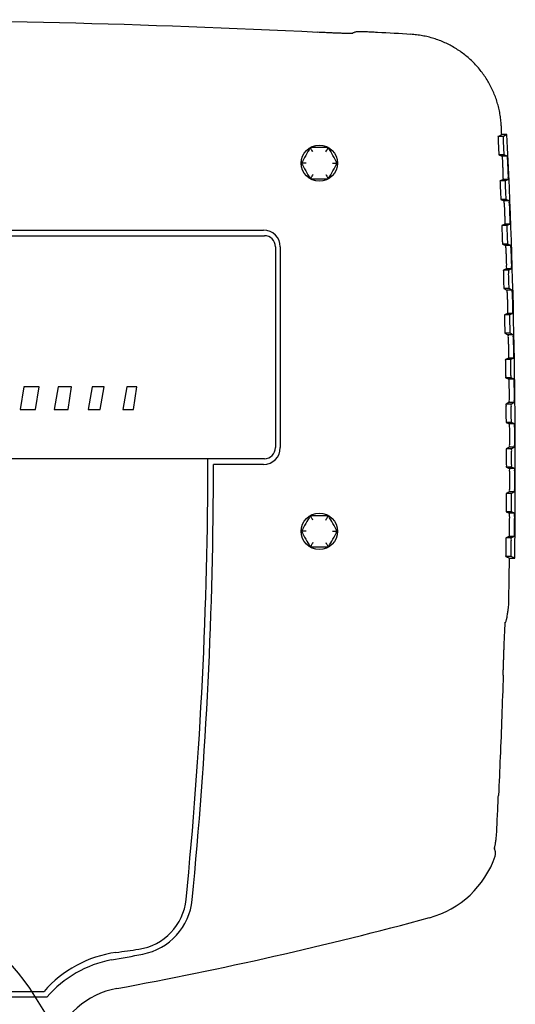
# Model space of a CAD drawing. Extents: x -816 to -467, y -585 to 181.
# Tile 4 of 4: x -611 to -522, y 4 to 180. Entities that reach past the tile are written whole.
import ezdxf

# ---------------------------------------------------------------- set-up
doc = ezdxf.new("R2010")
doc.units = 0
doc.layers.get('0').update_dxf_attribs({"linetype": 'CONTINUOUS'})

# ---------------------------------------------------------------- blocks, each defined once
blk = doc.blocks.new('U22_FLB201-310_RIGHT')
at = {"color": 7, "linetype": 'CONTINUOUS'}
for p, q in [((125.08, 159.31), (125.74, 159.65)), ((126.04, 159.31), (125.08, 159.31)), ((126.67, 159.64), (126.04, 159.31)), ((126.67, 159.64), (126.67, 159.64)), ((91.48, 157.13), (91.39, 157.28)), ((94.58, 157.3), (91.42, 157.3)), ((94.52, 157.13), (94.6, 157.29)), ((126.2, 156.01), (125.24, 156.01)), ((125.24, 156.01), (125.78, 155.75)), ((126.74, 155.75), (125.78, 155.75)), ((126.74, 155.75), (126.2, 156.01)), ((89.96, 154.5), (89.77, 154.5)), ((96.04, 154.5), (96.23, 154.5)), ((91.48, 151.87), (91.4, 151.71)), ((94.52, 151.87), (94.61, 151.72)), ((91.42, 151.7), (94.58, 151.7)), ((125.97, 151.57), (125.45, 151.31)), ((126.41, 151.31), (125.45, 151.31)), ((126.93, 151.57), (125.97, 151.57)), ((126.93, 151.57), (126.41, 151.31)), ((126.55, 148.01), (125.59, 148.01)), ((125.59, 148.01), (126.13, 147.75)), ((127.09, 147.75), (126.13, 147.75)), ((127.09, 147.75), (126.55, 148.01)), ((126.29, 143.57), (125.77, 143.31)), ((126.73, 143.31), (125.77, 143.31)), ((127.25, 143.57), (126.29, 143.57)), ((127.25, 143.57), (126.73, 143.31)), ((-83, 142.5), (83, 142.5)), ((-82.87, 141.5), (83.13, 141.5)), ((85.13, 139.5), (85.13, 103.5)), ((86, 139.5), (86, 103.5)), ((126.84, 140.01), (125.89, 140.01)), ((125.89, 140.01), (126.42, 139.75)), ((127.38, 139.75), (126.42, 139.75)), ((127.38, 139.75), (126.84, 140.01)), ((126.56, 135.57), (126.04, 135.31)), ((126.99, 135.31), (126.04, 135.31)), ((127.52, 135.57), (126.56, 135.57)), ((127.52, 135.57), (126.99, 135.31)), ((127.09, 132.01), (126.13, 132.01)), ((126.13, 132.01), (126.67, 131.75)), ((127.62, 131.75), (126.67, 131.75)), ((127.62, 131.75), (127.09, 132.01)), ((126.77, 127.57), (126.25, 127.31)), ((127.21, 127.31), (126.25, 127.31)), ((127.73, 127.57), (126.77, 127.57)), ((127.73, 127.57), (127.21, 127.31)), ((127.28, 124.01), (126.32, 124.01)), ((126.32, 124.01), (126.85, 123.75)), ((127.81, 123.75), (126.85, 123.75)), ((127.81, 123.75), (127.28, 124.01)), ((126.93, 119.57), (126.41, 119.31)), ((127.36, 119.31), (126.41, 119.31)), ((127.89, 119.57), (126.93, 119.57)), ((127.89, 119.57), (127.36, 119.31)), ((127.41, 116.01), (126.46, 116.01)), ((126.46, 116.01), (126.99, 115.75)), ((127.95, 115.75), (126.99, 115.75)), ((127.95, 115.75), (127.41, 116.01)), ((39.98, 114.39), (39.29, 110.33)), ((42.74, 114.39), (39.98, 114.39)), ((42.04, 110.33), (42.74, 114.39)), ((46.1, 114.39), (45.4, 110.33)), ((48.49, 114.39), (46.1, 114.39)), ((47.91, 110.33), (48.49, 114.39)), ((52.21, 114.39), (51.51, 110.33)), ((54.37, 114.39), (52.21, 114.39)), ((53.67, 110.33), (54.37, 114.39)), ((58.44, 114.39), (57.75, 110.33)), ((60.24, 114.39), (58.44, 114.39)), ((59.67, 110.33), (60.24, 114.39)), ((127.04, 111.57), (126.51, 111.31)), ((127.47, 111.31), (126.51, 111.31)), ((128, 111.57), (127.04, 111.57)), ((128, 111.57), (127.47, 111.31)), ((39.29, 110.33), (42.04, 110.33)), ((45.4, 110.33), (47.91, 110.33)), ((51.51, 110.33), (53.67, 110.33)), ((57.75, 110.33), (59.67, 110.33)), ((127.5, 108.01), (126.54, 108.01)), ((126.54, 108.01), (127.07, 107.75)), ((128.03, 107.75), (127.07, 107.75)), ((128.03, 107.75), (127.5, 108.01)), ((127.09, 103.57), (126.56, 103.31)), ((127.52, 103.31), (126.56, 103.31)), ((128.05, 103.57), (127.09, 103.57)), ((128.05, 103.57), (127.52, 103.31)), ((83.13, 101.5), (-82.87, 101.5)), ((83, 100.5), (74, 100.5)), ((127.53, 100.01), (126.57, 100.01)), ((126.57, 100.01), (127.1, 99.75)), ((128.06, 99.75), (127.1, 99.75)), ((128.06, 99.75), (127.53, 100.01)), ((127.09, 95.57), (126.56, 95.31)), ((128.05, 95.57), (127.09, 95.57)), ((128.05, 95.57), (127.52, 95.31)), ((127.52, 95.31), (126.56, 95.31)), ((127.51, 92.01), (126.55, 92.01)), ((126.55, 92.01), (127.07, 91.75)), ((128.03, 91.75), (127.51, 92.01)), ((91.48, 91.13), (91.39, 91.28)), ((94.58, 91.3), (91.42, 91.3)), ((94.52, 91.13), (94.6, 91.29)), ((128.03, 91.75), (127.07, 91.75)), ((89.96, 88.5), (89.77, 88.5)), ((96.04, 88.5), (96.23, 88.5)), ((127.04, 87.57), (126.51, 87.31)), ((127.47, 87.31), (126.51, 87.31)), ((128, 87.57), (127.04, 87.57)), ((128, 87.57), (127.47, 87.31)), ((91.48, 85.87), (91.4, 85.71)), ((91.42, 85.7), (94.58, 85.7)), ((94.52, 85.87), (94.61, 85.72)), ((127.43, 84.01), (126.47, 84.01)), ((126.47, 84.01), (127.14, 83.68)), ((127.14, 83.68), (127.14, 83.68)), ((128.08, 83.69), (127.43, 84.01)), ((128.08, 83.69), (128.08, 83.69)), ((126.97, 75.05), (126.99, 75.27)), ((-43.6, 6), (43.6, 6)), ((44.12, 5), (-44.12, 5))]:
    blk.add_line(p, q, dxfattribs=at)
for centre in [(93, 154.5), (93, 88.5)]:
    blk.add_circle(centre, 3.25, dxfattribs=at)
for centre, radius, start, end in [((0, -1720.5), 1900.72, 87.20317, 92.79683), ((0, -1720.5), 1901.25, 86.70053, 86.88067), ((-1074, 99.49), 1202.18, 359.24696, 2.86786), ((83, 139.5), 3, 0, 90), ((83.13, 139.5), 2, 0, 90), ((83, 103.5), 3, 270, 0), ((83.13, 103.5), 2, 270, 0), ((-726, 101.5), 799, 354.32526, 0), ((-726, 100.5), 800, 354.3999, 0), ((108.29, 35.84), 17.2, 285.1029, 341.1494), ((59.13, 23.48), 10, 278.3724, 354.3253), ((59.23, 23.51), 11, 280.8688, 354.3999), ((-69.93, 696.22), 701.2, 280.39841, 285.10287), ((59.43, -7.79), 21, 98.0322, 138.9394), ((-69.93, 696.22), 696, 280.39841, 280.86882), ((-40.75, 702.17), 696, 278.03223, 278.37235), ((59.3, -8.02), 20, 100.3984, 139.3721), ((59.3, -8.02), 14.8, 100.3984, 162.279)]:
    blk.add_arc(centre, radius, start, end, dxfattribs=at)
for points, knots in [([(98.34, 177.73), (98.26, 177.74), (98.11, 177.74), (97.86, 177.75), (97.58, 177.76), (97.26, 177.77), (96.92, 177.78), (96.55, 177.79), (96.15, 177.81), (95.72, 177.82), (95.27, 177.84), (94.79, 177.86), (94.29, 177.89), (93.77, 177.91), (93.25, 177.94), (92.91, 177.95), (92.74, 177.96)], [0, 0, 0, 0, 0.22088, 0.472072, 0.753641, 1.065546, 1.407565, 1.779244, 2.179863, 2.6084, 3.063487, 3.543339, 4.045819, 4.568385, 5.108069, 5.598487, 5.598487, 5.598487, 5.598487]), ([(98.92, 177.73), (98.89, 177.73), (98.81, 177.73), (98.68, 177.73), (98.58, 177.73), (98.53, 177.73)], [0, 0, 0, 0, 0.0988036, 0.2289572, 0.3894618, 0.3894618, 0.3894618, 0.3894618]), ([(98.97, 177.8), (98.95, 177.79), (98.9, 177.77), (98.85, 177.74), (98.81, 177.73)], [0, 0, 0, 0, 0.0669842, 0.1725339, 0.1725339, 0.1725339, 0.1725339]), ([(99, 177.73), (99, 177.73), (99.03, 177.73), (98.95, 177.73), (98.92, 177.73)], [0, 0, 0, 0, 0.00209461, 0.0877136, 0.0877136, 0.0877136, 0.0877136]), ([(99.97, 178.07), (99.93, 178.07), (99.84, 178.07), (99.67, 178.05), (99.55, 178.03), (99.48, 178.01)], [0, 0, 0, 0, 0.1250348, 0.2822251, 0.5026587, 0.5026587, 0.5026587, 0.5026587]), ([(100.77, 178.05), (100.69, 178.06), (100.52, 178.06), (100.3, 178.07), (100.13, 178.07), (100.02, 178.07), (99.97, 178.07)], [0, 0, 0, 0, 0.2661796, 0.4850416, 0.6599488, 0.7998155, 0.7998155, 0.7998155, 0.7998155]), ([(103.46, 177.93), (103.42, 177.93), (103.21, 177.94), (102.83, 177.96), (102.34, 177.99), (101.88, 178.01), (101.47, 178.03), (101.11, 178.04), (100.88, 178.05), (100.77, 178.05)], [0, 0, 0, 0, 0.109537, 0.636986, 1.133785, 1.59189, 2.005536, 2.370994, 2.686628, 2.686628, 2.686628, 2.686628]), ([(125.66, 161.26), (125.64, 161.61), (125.58, 162.31), (125.43, 163.35), (125.22, 164.38), (124.94, 165.4), (124.61, 166.39), (124.21, 167.36), (123.76, 168.31), (123.25, 169.23), (122.68, 170.12), (122.06, 170.96), (121.39, 171.77), (120.67, 172.54), (119.91, 173.27), (119.1, 173.94), (118.26, 174.56), (117.38, 175.14), (116.46, 175.65), (115.52, 176.11), (114.55, 176.52), (113.55, 176.86), (112.54, 177.14), (111.51, 177.36), (110.47, 177.51), (109.78, 177.58), (109.43, 177.6)], [0, 0, 0, 0, 1.050284, 2.100538, 3.150741, 4.20099, 5.251265, 6.301498, 7.35182, 8.402131, 9.452346, 10.502578, 11.552887, 12.603171, 13.653522, 14.70388, 15.754118, 16.804327, 17.854652, 18.905007, 19.955392, 21.005796, 22.056044, 23.106221, 24.156567, 25.206967, 25.206967, 25.206967, 25.206967]), ([(125.74, 159.65), (125.72, 159.92), (125.7, 160.46), (125.67, 161), (125.66, 161.26)], [0, 0, 0, 0, 0.810412, 1.617996, 1.617996, 1.617996, 1.617996]), ([(125.08, 159.31), (125.04, 159.29), (125.12, 159.07), (125.06, 158.78), (125.11, 158.25), (125.13, 157.66), (125.17, 157.07), (125.17, 156.54), (125.25, 156.25), (125.2, 156.03), (125.24, 156.01)], [0, 0, 0, 0, 0.129624, 0.488779, 1.021312, 1.649933, 2.277366, 2.811457, 3.170057, 3.300506, 3.300506, 3.300506, 3.300506]), ([(126.67, 159.64), (126.7, 159.65), (126.44, 159.63), (126.3, 159.66), (126, 159.65), (125.85, 159.65)], [0, 0, 0, 0, 0.0875953, 0.3691528, 0.8266158, 0.8266158, 0.8266158, 0.8266158]), ([(126.2, 156.01), (126.16, 156.03), (126.21, 156.25), (126.13, 156.54), (126.13, 157.07), (126.09, 157.66), (126.07, 158.25), (126.02, 158.78), (126.08, 159.07), (126, 159.29), (126.04, 159.31)], [0, 0, 0, 0, 0.130726, 0.491024, 1.024536, 1.653476, 2.280565, 2.813612, 3.17114, 3.3005, 3.3005, 3.3005, 3.3005]), ([(91.35, 157.26), (91.09, 156.81), (90.56, 155.88), (90.02, 154.94), (89.75, 154.47)], [0, 0, 0, 0, 1.577431, 3.222687, 3.222687, 3.222687, 3.222687]), ([(91.83, 156.53), (91.77, 156.63), (91.68, 156.79), (91.56, 156.99), (91.5, 157.1), (91.48, 157.13)], [0, 0, 0, 0, 0.3242699, 0.5844242, 0.6929035, 0.6929035, 0.6929035, 0.6929035]), ([(94.17, 156.53), (94.23, 156.63), (94.32, 156.79), (94.44, 156.99), (94.5, 157.1), (94.52, 157.13)], [0, 0, 0, 0, 0.3242741, 0.5844591, 0.6929056, 0.6929056, 0.6929056, 0.6929056]), ([(96.25, 154.47), (95.98, 154.94), (95.44, 155.88), (94.91, 156.81), (94.64, 157.27)], [0, 0, 0, 0, 1.645787, 3.226518, 3.226518, 3.226518, 3.226518]), ([(125.78, 155.75), (125.82, 155.73), (125.77, 155.51), (125.85, 155.21), (125.85, 154.65), (125.9, 154.01), (125.93, 153.31), (125.94, 152.67), (125.99, 152.11), (125.93, 151.81), (126.01, 151.59), (125.97, 151.57)], [0, 0, 0, 0, 0.131682, 0.50065, 1.051172, 1.737502, 2.451378, 3.136177, 3.685514, 4.051485, 4.181744, 4.181744, 4.181744, 4.181744]), ([(126.93, 151.57), (126.97, 151.59), (126.89, 151.82), (126.95, 152.12), (126.9, 152.67), (126.89, 153.31), (126.86, 154.01), (126.81, 154.65), (126.81, 155.21), (126.73, 155.51), (126.78, 155.73), (126.74, 155.75)], [0, 0, 0, 0, 0.130528, 0.498271, 1.047601, 1.733209, 2.447087, 3.132622, 3.683171, 4.050332, 4.181737, 4.181737, 4.181737, 4.181737]), ([(89.75, 154.53), (90.02, 154.06), (90.56, 153.12), (91.09, 152.19), (91.36, 151.73)], [0, 0, 0, 0, 1.645787, 3.226518, 3.226518, 3.226518, 3.226518]), ([(90.33, 154.5), (90.25, 154.5), (90.12, 154.5), (90, 154.5), (89.96, 154.5)], [0, 0, 0, 0, 0.2599921, 0.3683331, 0.3683331, 0.3683331, 0.3683331]), ([(94.65, 151.74), (94.91, 152.19), (95.44, 153.12), (95.98, 154.06), (96.25, 154.53)], [0, 0, 0, 0, 1.577431, 3.222687, 3.222687, 3.222687, 3.222687]), ([(95.67, 154.5), (95.75, 154.5), (95.88, 154.5), (96, 154.5), (96.04, 154.5)], [0, 0, 0, 0, 0.2599921, 0.3683331, 0.3683331, 0.3683331, 0.3683331]), ([(91.83, 152.47), (91.77, 152.37), (91.68, 152.21), (91.56, 152.01), (91.5, 151.9), (91.48, 151.87)], [0, 0, 0, 0, 0.3242984, 0.5844432, 0.6929035, 0.6929035, 0.6929035, 0.6929035]), ([(94.17, 152.47), (94.23, 152.37), (94.32, 152.21), (94.44, 152.01), (94.5, 151.9), (94.52, 151.87)], [0, 0, 0, 0, 0.3242699, 0.5844242, 0.6929035, 0.6929035, 0.6929035, 0.6929035]), ([(125.45, 151.31), (125.41, 151.29), (125.49, 151.07), (125.43, 150.78), (125.48, 150.25), (125.49, 149.66), (125.53, 149.07), (125.52, 148.54), (125.61, 148.25), (125.55, 148.03), (125.59, 148.01)], [0, 0, 0, 0, 0.129697, 0.48884, 1.021263, 1.649668, 2.276852, 2.810695, 3.169138, 3.299512, 3.299512, 3.299512, 3.299512]), ([(126.55, 148.01), (126.51, 148.03), (126.56, 148.25), (126.48, 148.54), (126.49, 149.07), (126.45, 149.66), (126.44, 150.25), (126.39, 150.78), (126.45, 151.07), (126.37, 151.29), (126.41, 151.31)], [0, 0, 0, 0, 0.130652, 0.490789, 1.024051, 1.652739, 2.279615, 2.812555, 3.170075, 3.299508, 3.299508, 3.299508, 3.299508]), ([(126.13, 147.75), (126.17, 147.73), (126.11, 147.51), (126.2, 147.21), (126.2, 146.65), (126.24, 146.01), (126.26, 145.31), (126.27, 144.67), (126.32, 144.11), (126.25, 143.81), (126.33, 143.59), (126.29, 143.57)], [0, 0, 0, 0, 0.131602, 0.50041, 1.05068, 1.736727, 2.450354, 3.134978, 3.684249, 4.050231, 4.180579, 4.180579, 4.180579, 4.180579]), ([(127.25, 143.57), (127.29, 143.59), (127.21, 143.82), (127.28, 144.12), (127.23, 144.67), (127.22, 145.31), (127.2, 146.01), (127.16, 146.65), (127.16, 147.21), (127.07, 147.51), (127.13, 147.73), (127.09, 147.75)], [0, 0, 0, 0, 0.130617, 0.498366, 1.047628, 1.733058, 2.446687, 3.131945, 3.682245, 4.049249, 4.180574, 4.180574, 4.180574, 4.180574]), ([(125.77, 143.31), (125.73, 143.29), (125.81, 143.07), (125.74, 142.78), (125.79, 142.25), (125.79, 141.66), (125.83, 141.07), (125.82, 140.54), (125.9, 140.25), (125.85, 140.03), (125.89, 140.01)], [0, 0, 0, 0, 0.129772, 0.488913, 1.021253, 1.649477, 2.276446, 2.810068, 3.168366, 3.298666, 3.298666, 3.298666, 3.298666]), ([(126.84, 140.01), (126.81, 140.03), (126.86, 140.25), (126.78, 140.54), (126.79, 141.07), (126.75, 141.66), (126.75, 142.25), (126.7, 142.78), (126.77, 143.07), (126.69, 143.29), (126.73, 143.31)], [0, 0, 0, 0, 0.130577, 0.490567, 1.023607, 1.652076, 2.278773, 2.811633, 3.169155, 3.298663, 3.298663, 3.298663, 3.298663]), ([(126.42, 139.75), (126.46, 139.73), (126.41, 139.51), (126.49, 139.21), (126.48, 138.65), (126.52, 138.01), (126.54, 137.31), (126.55, 136.67), (126.59, 136.11), (126.52, 135.81), (126.6, 135.59), (126.56, 135.57)], [0, 0, 0, 0, 0.131521, 0.500181, 1.050225, 1.736027, 2.449445, 3.133928, 3.683153, 4.049165, 4.179601, 4.179601, 4.179601, 4.179601]), ([(127.52, 135.57), (127.55, 135.59), (127.48, 135.82), (127.55, 136.12), (127.51, 136.67), (127.5, 137.31), (127.48, 138.01), (127.44, 138.65), (127.45, 139.21), (127.37, 139.51), (127.42, 139.73), (127.38, 139.75)], [0, 0, 0, 0, 0.130705, 0.49848, 1.047691, 1.73298, 2.4464, 3.131418, 3.681494, 4.048354, 4.179598, 4.179598, 4.179598, 4.179598]), ([(126.04, 135.31), (126, 135.29), (126.07, 135.07), (126.01, 134.78), (126.05, 134.25), (126.05, 133.66), (126.08, 133.07), (126.07, 132.54), (126.15, 132.25), (126.09, 132.03), (126.13, 132.01)], [0, 0, 0, 0, 0.129848, 0.488999, 1.021283, 1.64936, 2.276149, 2.809576, 3.167741, 3.297967, 3.297967, 3.297967, 3.297967]), ([(127.09, 132.01), (127.05, 132.03), (127.11, 132.25), (127.03, 132.54), (127.04, 133.07), (127.01, 133.66), (127.01, 134.25), (126.96, 134.78), (127.03, 135.07), (126.96, 135.29), (126.99, 135.31)], [0, 0, 0, 0, 0.130503, 0.490358, 1.023202, 1.651487, 2.278041, 2.810845, 3.168381, 3.297965, 3.297965, 3.297965, 3.297965]), ([(126.67, 131.75), (126.7, 131.73), (126.65, 131.51), (126.73, 131.21), (126.72, 130.65), (126.75, 130.01), (126.77, 129.31), (126.77, 128.67), (126.81, 128.11), (126.74, 127.81), (126.81, 127.59), (126.77, 127.57)], [0, 0, 0, 0, 0.131439, 0.499963, 1.049808, 1.735401, 2.44865, 3.133029, 3.682233, 4.048286, 4.178809, 4.178809, 4.178809, 4.178809]), ([(127.73, 127.57), (127.77, 127.59), (127.7, 127.82), (127.77, 128.12), (127.73, 128.67), (127.73, 129.31), (127.71, 130.01), (127.68, 130.65), (127.69, 131.21), (127.61, 131.51), (127.66, 131.73), (127.62, 131.75)], [0, 0, 0, 0, 0.130792, 0.498605, 1.047792, 1.732976, 2.446227, 3.13104, 3.680919, 4.047645, 4.178807, 4.178807, 4.178807, 4.178807]), ([(126.25, 127.31), (126.21, 127.29), (126.28, 127.07), (126.21, 126.78), (126.25, 126.25), (126.25, 125.66), (126.28, 125.07), (126.26, 124.54), (126.34, 124.25), (126.28, 124.03), (126.32, 124.01)], [0, 0, 0, 0, 0.129923, 0.489098, 1.021352, 1.649318, 2.27596, 2.809218, 3.167263, 3.297415, 3.297415, 3.297415, 3.297415]), ([(127.28, 124.01), (127.24, 124.03), (127.3, 124.25), (127.22, 124.54), (127.24, 125.07), (127.21, 125.66), (127.21, 126.25), (127.17, 126.78), (127.24, 127.07), (127.17, 127.29), (127.21, 127.31)], [0, 0, 0, 0, 0.130428, 0.490162, 1.022836, 1.650973, 2.277416, 2.810192, 3.167754, 3.297414, 3.297414, 3.297414, 3.297414]), ([(126.85, 123.75), (126.89, 123.73), (126.83, 123.51), (126.91, 123.21), (126.9, 122.65), (126.93, 122.01), (126.94, 121.31), (126.93, 120.67), (126.97, 120.11), (126.9, 119.81), (126.97, 119.59), (126.93, 119.57)], [0, 0, 0, 0, 0.131356, 0.499756, 1.049428, 1.734849, 2.447968, 3.13228, 3.681488, 4.047593, 4.178203, 4.178203, 4.178203, 4.178203]), ([(127.89, 119.57), (127.93, 119.59), (127.86, 119.82), (127.93, 120.12), (127.89, 120.67), (127.9, 121.31), (127.88, 122.01), (127.86, 122.65), (127.87, 123.21), (127.79, 123.51), (127.85, 123.73), (127.81, 123.75)], [0, 0, 0, 0, 0.130879, 0.498741, 1.047929, 1.733046, 2.446167, 3.130812, 3.680519, 4.047121, 4.178201, 4.178201, 4.178201, 4.178201]), ([(126.41, 119.31), (126.37, 119.29), (126.44, 119.07), (126.37, 118.78), (126.41, 118.25), (126.4, 117.66), (126.42, 117.07), (126.4, 116.54), (126.48, 116.25), (126.42, 116.03), (126.46, 116.01)], [0, 0, 0, 0, 0.129999, 0.48921, 1.02146, 1.649349, 2.275878, 2.808994, 3.166932, 3.297009, 3.297009, 3.297009, 3.297009]), ([(127.41, 116.01), (127.38, 116.03), (127.44, 116.25), (127.36, 116.54), (127.38, 117.07), (127.36, 117.66), (127.36, 118.25), (127.33, 118.78), (127.4, 119.07), (127.33, 119.29), (127.36, 119.31)], [0, 0, 0, 0, 0.130354, 0.489979, 1.02251, 1.650532, 2.276899, 2.809673, 3.167274, 3.297009, 3.297009, 3.297009, 3.297009]), ([(126.99, 115.75), (127.03, 115.73), (126.97, 115.51), (127.04, 115.21), (127.03, 114.65), (127.05, 114.01), (127.06, 113.31), (127.05, 112.67), (127.08, 112.11), (127.01, 111.81), (127.08, 111.59), (127.04, 111.57)], [0, 0, 0, 0, 0.131273, 0.499559, 1.049085, 1.734371, 2.447401, 3.13168, 3.680919, 4.047086, 4.177782, 4.177782, 4.177782, 4.177782]), ([(128, 111.57), (128.04, 111.59), (127.97, 111.82), (128.04, 112.12), (128.01, 112.67), (128.02, 113.31), (128.01, 114.01), (127.99, 114.65), (128, 115.21), (127.93, 115.51), (127.99, 115.73), (127.95, 115.75)], [0, 0, 0, 0, 0.130965, 0.498888, 1.048104, 1.73319, 2.446221, 3.130733, 3.680294, 4.046784, 4.177781, 4.177781, 4.177781, 4.177781]), ([(126.51, 111.31), (126.47, 111.29), (126.54, 111.07), (126.47, 110.78), (126.5, 110.25), (126.49, 109.66), (126.51, 109.07), (126.49, 108.54), (126.56, 108.25), (126.5, 108.03), (126.54, 108.01)], [0, 0, 0, 0, 0.130074, 0.489335, 1.021608, 1.649454, 2.275905, 2.808905, 3.166748, 3.29675, 3.29675, 3.29675, 3.29675]), ([(127.5, 108.01), (127.46, 108.03), (127.52, 108.25), (127.45, 108.54), (127.47, 109.07), (127.45, 109.66), (127.46, 110.25), (127.43, 110.78), (127.5, 111.07), (127.43, 111.29), (127.47, 111.31)], [0, 0, 0, 0, 0.130279, 0.489809, 1.022224, 1.650166, 2.276491, 2.809287, 3.16694, 3.29675, 3.29675, 3.29675, 3.29675]), ([(127.07, 107.75), (127.11, 107.73), (127.05, 107.51), (127.12, 107.21), (127.1, 106.65), (127.12, 106.01), (127.12, 105.31), (127.11, 104.67), (127.14, 104.11), (127.07, 103.81), (127.13, 103.59), (127.09, 103.57)], [0, 0, 0, 0, 0.131189, 0.499374, 1.048779, 1.733966, 2.446946, 3.13123, 3.680525, 4.046765, 4.177546, 4.177546, 4.177546, 4.177546]), ([(128.05, 103.57), (128.09, 103.59), (128.02, 103.82), (128.1, 104.12), (128.07, 104.67), (128.08, 105.31), (128.08, 106.01), (128.06, 106.65), (128.08, 107.21), (128.01, 107.51), (128.07, 107.73), (128.03, 107.75)], [0, 0, 0, 0, 0.131051, 0.499046, 1.048315, 1.733406, 2.446387, 3.130804, 3.680243, 4.046632, 4.177546, 4.177546, 4.177546, 4.177546]), ([(126.56, 103.31), (126.52, 103.29), (126.59, 103.07), (126.52, 102.78), (126.55, 102.25), (126.53, 101.66), (126.55, 101.07), (126.52, 100.54), (126.6, 100.25), (126.53, 100.03), (126.57, 100.01)], [0, 0, 0, 0, 0.130149, 0.489473, 1.021795, 1.649633, 2.27604, 2.808949, 3.16671, 3.296637, 3.296637, 3.296637, 3.296637]), ([(127.53, 100.01), (127.49, 100.03), (127.56, 100.25), (127.48, 100.54), (127.51, 101.07), (127.49, 101.66), (127.51, 102.25), (127.48, 102.78), (127.55, 103.07), (127.48, 103.29), (127.52, 103.31)], [0, 0, 0, 0, 0.130204, 0.489652, 1.021976, 1.649873, 2.27619, 2.809036, 3.166752, 3.296637, 3.296637, 3.296637, 3.296637]), ([(127.1, 99.75), (127.14, 99.73), (127.07, 99.51), (127.15, 99.21), (127.12, 98.65), (127.14, 98.01), (127.13, 97.31), (127.12, 96.67), (127.14, 96.11), (127.07, 95.81), (127.13, 95.59), (127.09, 95.57)], [0, 0, 0, 0, 0.131105, 0.499199, 1.048511, 1.733636, 2.446605, 3.13093, 3.680305, 4.04663, 4.177496, 4.177496, 4.177496, 4.177496]), ([(128.05, 95.57), (128.09, 95.59), (128.03, 95.82), (128.1, 96.12), (128.08, 96.67), (128.09, 97.31), (128.09, 98.01), (128.08, 98.65), (128.11, 99.21), (128.03, 99.51), (128.1, 99.73), (128.06, 99.75)], [0, 0, 0, 0, 0.131135, 0.499214, 1.048563, 1.733697, 2.446666, 3.131023, 3.680367, 4.046666, 4.177496, 4.177496, 4.177496, 4.177496]), ([(126.56, 95.31), (126.52, 95.29), (126.59, 95.07), (126.52, 94.78), (126.54, 94.25), (126.52, 93.66), (126.53, 93.07), (126.5, 92.54), (126.57, 92.25), (126.51, 92.03), (126.55, 92.01)], [0, 0, 0, 0, 0.130224, 0.489623, 1.022021, 1.649886, 2.276282, 2.809128, 3.166818, 3.29667, 3.29667, 3.29667, 3.29667]), ([(127.51, 92.01), (127.47, 92.03), (127.53, 92.25), (127.46, 92.54), (127.49, 93.07), (127.48, 93.66), (127.5, 94.25), (127.47, 94.78), (127.55, 95.07), (127.48, 95.29), (127.52, 95.31)], [0, 0, 0, 0, 0.130129, 0.489507, 1.021768, 1.649654, 2.275997, 2.808919, 3.16671, 3.29667, 3.29667, 3.29667, 3.29667]), ([(91.35, 91.26), (91.09, 90.81), (90.56, 89.88), (90.02, 88.94), (89.75, 88.47)], [0, 0, 0, 0, 1.577431, 3.222687, 3.222687, 3.222687, 3.222687]), ([(91.83, 90.53), (91.77, 90.63), (91.68, 90.79), (91.56, 90.99), (91.5, 91.1), (91.48, 91.13)], [0, 0, 0, 0, 0.3242699, 0.5844242, 0.6929035, 0.6929035, 0.6929035, 0.6929035]), ([(94.17, 90.53), (94.23, 90.63), (94.32, 90.79), (94.44, 90.99), (94.5, 91.1), (94.52, 91.13)], [0, 0, 0, 0, 0.3242741, 0.5844591, 0.6929056, 0.6929056, 0.6929056, 0.6929056]), ([(96.25, 88.47), (95.98, 88.94), (95.44, 89.88), (94.91, 90.81), (94.64, 91.27)], [0, 0, 0, 0, 1.645787, 3.226518, 3.226518, 3.226518, 3.226518]), ([(127.07, 91.75), (127.11, 91.73), (127.05, 91.51), (127.12, 91.21), (127.09, 90.65), (127.1, 90.01), (127.09, 89.31), (127.07, 88.67), (127.09, 88.11), (127.02, 87.81), (127.08, 87.59), (127.04, 87.57)], [0, 0, 0, 0, 0.13102, 0.499036, 1.048279, 1.733379, 2.446378, 3.130778, 3.680261, 4.046681, 4.177631, 4.177631, 4.177631, 4.177631]), ([(128, 87.57), (128.04, 87.59), (127.98, 87.82), (128.05, 88.12), (128.03, 88.67), (128.05, 89.31), (128.06, 90.01), (128.05, 90.65), (128.08, 91.21), (128.01, 91.51), (128.07, 91.73), (128.03, 91.75)], [0, 0, 0, 0, 0.131219, 0.499393, 1.048849, 1.734061, 2.447058, 3.131391, 3.680666, 4.046886, 4.17763, 4.17763, 4.17763, 4.17763]), ([(89.75, 88.53), (90.02, 88.06), (90.56, 87.12), (91.09, 86.19), (91.36, 85.73)], [0, 0, 0, 0, 1.645787, 3.226518, 3.226518, 3.226518, 3.226518]), ([(90.33, 88.5), (90.25, 88.5), (90.12, 88.5), (90, 88.5), (89.96, 88.5)], [0, 0, 0, 0, 0.2599921, 0.3683331, 0.3683331, 0.3683331, 0.3683331]), ([(94.65, 85.74), (94.91, 86.19), (95.44, 87.12), (95.98, 88.06), (96.25, 88.53)], [0, 0, 0, 0, 1.577431, 3.222687, 3.222687, 3.222687, 3.222687]), ([(95.67, 88.5), (95.75, 88.5), (95.88, 88.5), (96, 88.5), (96.04, 88.5)], [0, 0, 0, 0, 0.2599921, 0.3683331, 0.3683331, 0.3683331, 0.3683331]), ([(126.51, 87.31), (126.47, 87.29), (126.53, 87.07), (126.46, 86.78), (126.48, 86.25), (126.46, 85.66), (126.47, 85.07), (126.43, 84.54), (126.5, 84.25), (126.43, 84.03), (126.47, 84.01)], [0, 0, 0, 0, 0.130299, 0.489786, 1.022287, 1.650212, 2.276633, 2.809441, 3.167073, 3.29685, 3.29685, 3.29685, 3.29685]), ([(127.43, 84.01), (127.39, 84.03), (127.46, 84.25), (127.39, 84.54), (127.42, 85.07), (127.41, 85.66), (127.44, 86.25), (127.42, 86.78), (127.49, 87.07), (127.43, 87.29), (127.47, 87.31)], [0, 0, 0, 0, 0.130053, 0.489376, 1.0216, 1.649509, 2.275911, 2.808935, 3.166815, 3.29685, 3.29685, 3.29685, 3.29685]), ([(91.83, 86.47), (91.77, 86.37), (91.68, 86.21), (91.56, 86.01), (91.5, 85.9), (91.48, 85.87)], [0, 0, 0, 0, 0.3242984, 0.5844432, 0.6929035, 0.6929035, 0.6929035, 0.6929035]), ([(94.17, 86.47), (94.23, 86.37), (94.32, 86.21), (94.44, 86.01), (94.5, 85.9), (94.52, 85.87)], [0, 0, 0, 0, 0.3242699, 0.5844242, 0.6929035, 0.6929035, 0.6929035, 0.6929035]), ([(126.99, 75.27), (127.01, 76.14), (127.05, 78.07), (127.09, 80.87), (127.12, 82.8), (127.14, 83.68)], [0, 0, 0, 0, 2.604744, 5.781775, 8.405186, 8.405186, 8.405186, 8.405186]), ([(127.21, 83.67), (127.37, 83.67), (127.69, 83.66), (127.83, 83.69), (128.1, 83.67), (128.08, 83.69)], [0, 0, 0, 0, 0.4787479, 0.7743085, 0.8664253, 0.8664253, 0.8664253, 0.8664253]), ([(126.56, 72.53), (126.59, 72.6), (126.62, 72.72), (126.66, 72.9), (126.68, 73.01), (126.69, 73.06)], [0, 0, 0, 0, 0.2205537, 0.3922641, 0.5525043, 0.5525043, 0.5525043, 0.5525043]), ([(126, 62.72), (126, 62.8), (126.01, 63.16), (126.03, 63.79), (126.06, 64.6), (126.08, 65.38), (126.11, 66.12), (126.13, 66.83), (126.16, 67.51), (126.18, 68.14), (126.2, 68.73), (126.22, 69.27), (126.25, 69.77), (126.27, 70.22), (126.28, 70.63), (126.3, 71), (126.32, 71.31), (126.34, 71.58), (126.35, 71.75), (126.35, 71.83)], [0, 0, 0, 0, 0.249457, 1.080371, 1.888229, 2.668156, 3.41594, 4.128027, 4.801465, 5.433798, 6.023214, 6.568419, 7.068562, 7.523191, 7.932184, 8.29569, 8.61385, 8.886298, 9.112913, 9.112913, 9.112913, 9.112913]), ([(126.35, 71.83), (126.35, 71.89), (126.36, 71.99), (126.37, 72.12), (126.38, 72.2), (126.38, 72.23), (126.38, 72.24)], [0, 0, 0, 0, 0.1808816, 0.3157358, 0.4026835, 0.4133886, 0.4133886, 0.4133886, 0.4133886]), ([(126.37, 72.08), (126.38, 72.11), (126.4, 72.15), (126.42, 72.2), (126.43, 72.22)], [0, 0, 0, 0, 0.0896792, 0.1462888, 0.1462888, 0.1462888, 0.1462888]), ([(126, 62.72), (125.92, 60.24), (125.76, 55.34), (125.47, 48.15), (125.26, 43.44), (125.15, 41.15)], [0, 0, 0, 0, 7.431182, 14.711644, 21.592029, 21.592029, 21.592029, 21.592029]), ([(124.87, 34.98), (124.88, 35.35), (124.92, 36.31), (124.99, 37.92), (125.07, 39.6), (125.12, 40.7), (125.15, 41.15)], [0, 0, 0, 0, 1.117322, 2.898178, 4.827665, 6.176425, 6.176425, 6.176425, 6.176425]), ([(124.48, 31.88), (124.5, 31.94), (124.52, 32.08), (124.57, 32.32), (124.62, 32.59), (124.67, 32.9), (124.72, 33.25), (124.77, 33.63), (124.81, 34.06), (124.85, 34.51), (124.86, 34.82), (124.87, 34.97)], [0, 0, 0, 0, 0.198731, 0.435942, 0.71168, 1.025745, 1.377729, 1.766938, 2.192378, 2.652726, 3.125582, 3.125582, 3.125582, 3.125582]), ([(124.41, 31.49), (124.41, 31.5), (124.42, 31.54), (124.43, 31.61), (124.45, 31.73), (124.47, 31.82), (124.48, 31.88)], [0, 0, 0, 0, 0.0339555, 0.11491, 0.236541, 0.3968696, 0.3968696, 0.3968696, 0.3968696]), ([(124.57, 30.29), (124.63, 30.46), (124.68, 30.78), (124.62, 31.09), (124.59, 31.2)], [0, 0, 0, 0, 0.5684911, 0.9291986, 0.9291986, 0.9291986, 0.9291986])]:
    blk.add_open_spline(points, degree=3, knots=knots, dxfattribs=at)
for points in [[(98.53, 177.73), (98.47, 177.73), (98.4, 177.73), (98.34, 177.73)], [(99.18, 177.89), (99.11, 177.86), (99.04, 177.83), (98.97, 177.8)], [(99.27, 177.93), (99.24, 177.92), (99.21, 177.9), (99.18, 177.89)], [(99.48, 178.01), (99.4, 177.99), (99.33, 177.96), (99.26, 177.93)], [(125.85, 159.65), (125.81, 159.65), (125.78, 159.65), (125.74, 159.65)], [(90.66, 154.5), (90.55, 154.5), (90.44, 154.5), (90.33, 154.5)], [(95.34, 154.5), (95.45, 154.5), (95.56, 154.5), (95.67, 154.5)], [(90.66, 88.5), (90.55, 88.5), (90.44, 88.5), (90.33, 88.5)], [(95.34, 88.5), (95.45, 88.5), (95.56, 88.5), (95.67, 88.5)], [(127.14, 83.67), (127.16, 83.67), (127.19, 83.67), (127.21, 83.67)], [(126.79, 73.79), (126.83, 74.02), (126.86, 74.25), (126.89, 74.48)], [(126.89, 74.48), (126.92, 74.67), (126.95, 74.86), (126.97, 75.05)], [(126.47, 72.3), (126.51, 72.37), (126.54, 72.45), (126.56, 72.53)], [(126.69, 73.07), (126.69, 73.09), (126.69, 73.1), (126.7, 73.12)], [(126.69, 73.06), (126.69, 73.07), (126.69, 73.07), (126.69, 73.07)], [(126.7, 73.12), (126.71, 73.2), (126.72, 73.27), (126.73, 73.35)], [(126.73, 73.35), (126.75, 73.49), (126.77, 73.64), (126.79, 73.79)], [(126.43, 72.22), (126.45, 72.24), (126.46, 72.27), (126.47, 72.3)], [(124.46, 31.71), (124.46, 31.71), (124.46, 31.72), (124.45, 31.72)], [(124.53, 31.4), (124.51, 31.5), (124.48, 31.6), (124.46, 31.71)], [(124.59, 31.2), (124.57, 31.27), (124.55, 31.33), (124.53, 31.4)]]:
    blk.add_open_spline(points, degree=3, dxfattribs=at)
blk = doc.blocks.new('DC-PRO_10_S_8_1-1_RIGHT')
blk.add_arc((0, -22), 50, 29.0537, 150.9463)

msp = doc.modelspace()

# ---------------------------------------------------------------- block references
for name, p in [('U22_FLB201-310_RIGHT', (-650, 0)), ('DC-PRO_10_S_8_1-1_RIGHT', (-650, 0, -50))]:
    msp.add_blockref(name, p)

doc.saveas('drawing.dxf')
